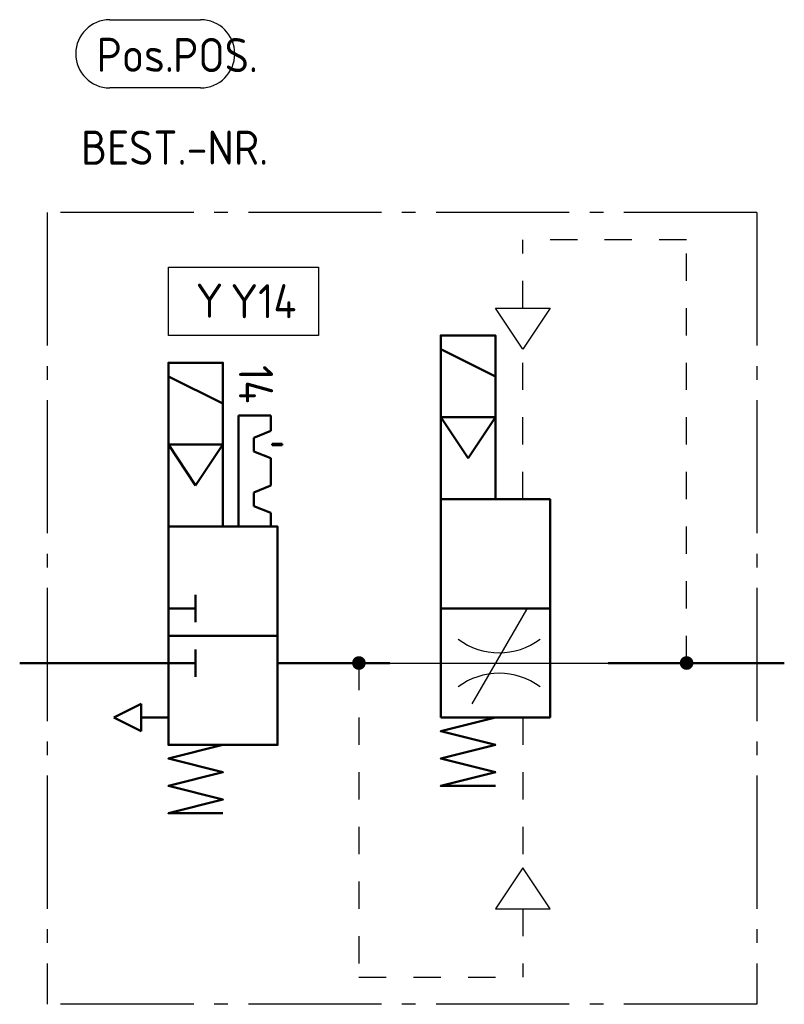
# Model space of a CAD drawing. Header units: millimetres. Extents: x 0 to 56, y -25 to 47.1.
import ezdxf

# ---------------------------------------------------------------- set-up
doc = ezdxf.new("R2010")
doc.units = ezdxf.units.MM
doc.linetypes.add('AM_DIN_G_W050', pattern=[13.75, 9.75, -1.5, 1, -1.5])
doc.linetypes.add('DASHEDTHIN0', pattern=[4, 2, -2])
for name, color, linetype, lineweight in [('AM_0', 7, 'Continuous', 50), ('AM_4', 3, 'Continuous', 25), ('AM_7', 4, 'AM_DIN_G_W050', 25)]:
    doc.layers.add(name, color=color, linetype=linetype, lineweight=lineweight)
doc.styles.get("Standard").update_dxf_attribs({"font": 'ISOCP.SHX'})

# ---------------------------------------------------------------- blocks, each defined once
blk = doc.blocks.new('h7v32a')
for p, q in [((4, 2), (3, 2)), ((4, 0), (4, 2)), ((4, 2), (4, 2)), ((4, 2), (4, 2)), ((4, 2), (5, 2)), ((4, 2), (4, 2)), ((4, 2), (4, 2)), ((4, 0), (4, 2)), ((8, 2), (8, 2)), ((8, 0), (8, 2))]:
    blk.add_line(p, q)
at = {"linetype": 'Continuous'}
blk.add_line((7, 2), (9, 2), dxfattribs=at)
blk.add_lwpolyline([(-2, 0), (-2, 8), (14, 8), (14, 0)], close=True)
for points in [[(0, 8, 0, 1, 0), (0, 6, 0, 0, 0), (0, 0, 0, 0, 0)], [(12, 0, 0, 1, 0), (11.092019, 1.782013, 0, 0, 0), (8, 8, 0, 0, 0)]]:
    blk.add_lwpolyline(points, format="xyseb")
blk.add_lwpolyline([(6, 8), (6, 0)])
blk = doc.blocks.new('h5081')
at = {"linetype": 'Continuous'}
blk.add_lwpolyline([(0, -2), (0, 2), (1, -2), (2, 2), (3, -2), (4, 2), (5, -2), (5, 2)], dxfattribs=at)
blk = doc.blocks.new('h8090')
for p, q in [((0, -2), (0, 0)), ((-1, -2), (1, -2)), ((0, -4), (-1, -2)), ((1, -2), (0, -4))]:
    blk.add_line(p, q)
blk = doc.blocks.new('h5191')
for p, q in [((-11, -2), (-9, 2)), ((-6, 2), (-3, 0)), ((-3, 0), (-6, -2))]:
    blk.add_line(p, q)
for points in [[(-6, -2), (-12, -2), (-12, 2), (-6, 2)], [(0, 2), (-6, 2), (-6, -2), (0, -2)]]:
    blk.add_lwpolyline(points)
blk = doc.blocks.new('h7v2j')
blk.add_lwpolyline([(0, -4, 0, 1, 0), (0, -2, 0, 0, 0), (0, 4, 0, 0, 0)], format="xyseb")
at = {"linetype": 'Continuous'}
blk.add_lwpolyline([(-4, 4), (-4, -4), (4, -4), (4, 4)], close=True, dxfattribs=at)
blk = doc.blocks.new('h3100')
at = {"const_width": 0.5}
blk.add_lwpolyline([(-0.25, 0, 1), (0.25, 0, 1)], format="xyb", close=True, dxfattribs=at)

msp = doc.modelspace()

# ---------------------------------------------------------------- linework, layer by layer
at = {"linetype": 'DASHEDTHIN0'}
for p, q in [((48.843, 31), (36.843, 31)), ((36.843, 26), (36.843, 31)), ((48.843, 0), (48.843, 31)), ((36.843, 12), (36.843, 23)), ((24.843, 0), (24.843, -23)), ((36.843, -4), (36.843, -15)), ((36.843, -18), (36.843, -23)), ((24.843, -23), (36.843, -23))]:
    msp.add_line(p, q, dxfattribs=at)
for p, q in [((36.843, 23), (34.843, 26)), ((34.843, 26), (38.843, 26)), ((38.843, 26), (36.843, 23)), ((27.111, 0), (43.111, 0)), ((36.843, -15), (34.843, -18)), ((38.843, -18), (36.843, -15)), ((34.843, -18), (38.843, -18))]:
    msp.add_line(p, q)
msp.add_lwpolyline([(37.111, 3.928), (36.111, 2.196), (33.111, -3)])
for centre, start, end in [((35.111, 5.75), 233.1301, 306.8699), ((35.111, -5.75), 53.1301, 126.8699)]:
    msp.add_arc(centre, 5, start, end)
at = {"layer": 'AM_0'}
for p, q in [((18.388, 18.128), (16.035, 18.128)), ((16.035, 18.128), (16.035, 10)), ((18.388, 17), (18.388, 18.128)), ((18.388, 17), (17.154, 16.5)), ((17.154, 15.5), (17.154, 16.5)), ((18.48, 16.05), (19.218, 16.05)), ((18.48, 15.95), (18.48, 16.05)), ((19.218, 15.95), (18.48, 15.95)), ((19.218, 16.05), (19.218, 15.95)), ((18.388, 15), (17.154, 15.5)), ((18.388, 13), (18.388, 15)), ((18.388, 13), (17.154, 12.5)), ((17.154, 11.5), (17.154, 12.5)), ((18.388, 11), (17.154, 11.5)), ((18.388, 10), (18.388, 11)), ((38.843, 4), (30.843, 4)), ((30.843, 4), (30.843, -4)), ((38.843, -4), (38.843, 4)), ((2, 0), (0, 0)), ((10.888, 0), (2, 0)), ((27.111, 0), (18.888, 0)), ((43.111, 0), (54, 0)), ((54, 0), (56, 0)), ((38.843, -4), (30.843, -4))]:
    msp.add_line(p, q, dxfattribs=at)
at = {"layer": 'AM_4'}
for p, q in [((6.6, 47.125), (13.251, 47.125)), ((13.251, 42.125), (6.6, 42.125)), ((10.888, 29), (21.888, 29)), ((10.888, 24), (10.888, 29)), ((21.888, 29), (21.888, 24)), ((21.888, 24), (10.888, 24))]:
    msp.add_line(p, q, dxfattribs=at)
for centre, start, end in [((6.6, 44.625), 90, 270), ((13.251, 44.625), 270, 90)]:
    msp.add_arc(centre, 2.5, start, end, dxfattribs=at)
at = {"layer": 'AM_7'}
for p, q in [((54, 33), (2, 33)), ((2, 33), (2, -25)), ((54, 33), (54, -25)), ((54, -25), (2, -25))]:
    msp.add_line(p, q, dxfattribs=at)

# ---------------------------------------------------------------- block references
at = {"layer": 'AM_0', "lineweight": 0}
for name, p, rotation in [('h5191', (32.843, 12), 270), ('h5191', (12.888, 10), 270), ('h7v2j', (34.843, 8), 90), ('h7v32a', (10.888, 8), 270), ('h3100', (24.843, 0), 270), ('h3100', (48.843, 0), 270), ('h8090', (10.888, -4), 270), ('h5081', (32.843, -4), 270), ('h5081', (12.888, -6), 270)]:
    msp.add_blockref(name, p, dxfattribs=dict(at, rotation=rotation))

# ---------------------------------------------------------------- texts
at = {"layer": 'AM_4', "char_height": 2.5, "width": 10}
for s, insert, attachment_point in [('Pos.', (5.631, 44.549), 4), ('Y', (12.888, 27.799), 1)]:
    msp.add_mtext(s, dxfattribs=dict(at, insert=insert, attachment_point=attachment_point))
at = {"layer": 'AM_4', "insert": (18.553, 21.826), "char_height": 2.5, "width": 2.80695, "attachment_point": 1, "rotation": 270}
msp.add_mtext('14', dxfattribs=at)
at = {"layer": 'AM_4'}
for tag, p in [('POS.', (11.229, 43.283)), ('BEST.-NR.', (4.493, 36.502)), ('Y14', (15.44, 25.252))]:
    msp.add_attdef(tag, p, '', height=2.5, dxfattribs=at)

doc.saveas('drawing.dxf')
